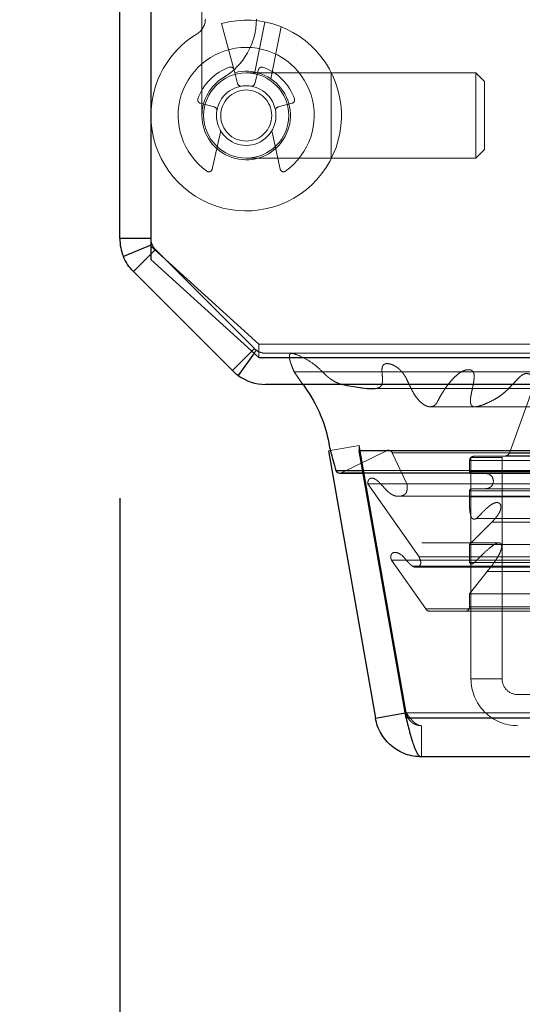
# Model space of a CAD drawing. Header units: inches. Extents: x 0.2 to 10.7, y 0.2 to 7.9.
# Tile 55 of 95: x 3.1872 to 3.2841, y 6.2428 to 6.4325. Entities that reach past the tile are written whole.
import ezdxf

# ---------------------------------------------------------------- set-up
doc = ezdxf.new("R2010")
doc.units = ezdxf.units.IN
doc.header["$MEASUREMENT"] = 0
doc.linetypes.add('HIDDEN', pattern=[0.07500000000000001, 0.05, -0.025])
doc.layers.add('DIMENSIONS', color=140, linetype='Continuous')
doc.styles.add('SLDTEXTSTYLE0', font='TXT', dxfattribs={"width": 0.7})
doc.dimstyles.new('SLDDIMSTYLE1', dxfattribs={"dimtxt": 0.0849609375, "dimasz": 0.13, "dimexe": 0, "dimexo": 0.0625, "dimgap": 0.021240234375, "dimtad": 0, "dimtih": 1, "dimtoh": 1, "dimlfac": 12, "dimrnd": 1e-09, "dimzin": 12, "dimdsep": 46, "dimtxsty": 'SLDTEXTSTYLE0', "dimsah": 1, "dimcen": 0.09, "dimadec": 0, "dimazin": 3, "dimtfac": 1, "dimtmove": 0, "dimatfit": 0, "dimfxl": 0, "dimfrac": 2, "dimtolj": 1, "dimtzin": 12, "dimarcsym": 0})
doc.dimstyles.new('SLDDIMSTYLE2', dxfattribs={"dimtxt": 0.0849609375, "dimasz": 0.13, "dimexe": 0, "dimexo": 0.0625, "dimgap": 0.021240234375, "dimtad": 0, "dimtih": 1, "dimtoh": 1, "dimlfac": 12, "dimrnd": 1e-09, "dimzin": 4, "dimdsep": 46, "dimtxsty": 'SLDTEXTSTYLE0', "dimsah": 1, "dimcen": 0.09, "dimadec": 0, "dimazin": 1, "dimtfac": 1, "dimtofl": 0, "dimtmove": 0, "dimatfit": 3, "dimfxl": 0, "dimfrac": 2, "dimtolj": 1, "dimtzin": 12, "dimarcsym": 0})

# ---------------------------------------------------------------- blocks, each defined once
blk = doc.blocks.new('_D_2')
at = {"layer": 'DIMENSIONS'}
for p, q in [((3.018592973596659, 6.522326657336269), (3.018592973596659, 6.772326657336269)), ((3.232050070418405, 6.522326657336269), (2.893592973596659, 6.522326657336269)), ((3.184572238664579, 6.362271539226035), (2.893592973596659, 6.362271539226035)), ((3.018592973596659, 6.081713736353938), (3.018592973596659, 6.362271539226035)), ((2.49327390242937, 6.081713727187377), (2.464743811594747, 6.081713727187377)), ((2.464743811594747, 6.081713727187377), (2.464743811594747, 5.946682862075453)), ((2.74574305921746, 6.081713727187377), (2.774273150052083, 6.081713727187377)), ((2.774273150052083, 6.081713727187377), (2.774273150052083, 5.946682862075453)), ((2.8989503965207, 6.081713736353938), (3.018592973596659, 6.081713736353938)), ((2.464743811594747, 5.946682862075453), (2.49327390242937, 5.946682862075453)), ((2.774273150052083, 5.946682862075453), (2.74574305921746, 5.946682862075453))]:
    blk.add_line(p, q, dxfattribs=at)
for points in [[(3.018592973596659, 6.522326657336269), (3.038592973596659, 6.652326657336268), (2.998592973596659, 6.652326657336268)], [(3.018592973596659, 6.362271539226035), (2.998592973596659, 6.232271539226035), (3.038592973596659, 6.232271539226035)]]:
    blk.add_solid(points, dxfattribs=at)
at = {"layer": 'DIMENSIONS', "char_height": 0.08333333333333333, "attachment_point": 1, "style": 'SLDTEXTSTYLE0'}
for s, insert in [('1.92', (2.493273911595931, 6.208156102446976)), ('48.8', (2.49327390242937, 6.054105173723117))]:
    blk.add_mtext(s, dxfattribs=dict(at, insert=insert))
blk = doc.blocks.new('_D_3')
at = {"layer": 'DIMENSIONS'}
for p, q in [((3.206496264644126, 6.340347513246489), (3.206496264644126, 6.003285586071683)), ((3.34110518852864, 6.267274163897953), (3.34110518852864, 6.003285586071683)), ((3.206496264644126, 6.128285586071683), (2.956496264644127, 6.128285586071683)), ((3.34110518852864, 6.128285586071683), (3.581227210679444, 6.128285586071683)), ((3.69636524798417, 6.128285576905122), (3.667835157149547, 6.128285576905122)), ((3.667835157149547, 6.128285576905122), (3.667835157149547, 5.993254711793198)), ((3.94883440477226, 6.128285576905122), (3.977364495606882, 6.128285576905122)), ((3.977364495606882, 6.128285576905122), (3.977364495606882, 5.993254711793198)), ((3.667835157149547, 5.993254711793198), (3.69636524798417, 5.993254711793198)), ((3.977364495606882, 5.993254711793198), (3.94883440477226, 5.993254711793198))]:
    blk.add_line(p, q, dxfattribs=at)
for points in [[(3.206496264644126, 6.128285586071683), (3.076496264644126, 6.148285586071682), (3.076496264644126, 6.108285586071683)], [(3.34110518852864, 6.128285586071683), (3.47110518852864, 6.108285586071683), (3.47110518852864, 6.148285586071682)]]:
    blk.add_solid(points, dxfattribs=at)
at = {"layer": 'DIMENSIONS', "char_height": 0.08333333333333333, "attachment_point": 1, "style": 'SLDTEXTSTYLE0'}
for s, insert in [('1.62', (3.696365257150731, 6.254727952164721)), ('41.0', (3.69636524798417, 6.100677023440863))]:
    blk.add_mtext(s, dxfattribs=dict(at, insert=insert))
blk = doc.blocks.new('_D_4')
at = {"layer": 'DIMENSIONS'}
for p, q in [((3.165496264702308, 7.195604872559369), (2.508475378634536, 7.195604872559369)), ((2.633475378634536, 7.195604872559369), (2.633475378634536, 6.937349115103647)), ((2.471901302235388, 6.783298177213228), (2.443371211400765, 6.783298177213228)), ((2.443371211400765, 6.783298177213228), (2.443371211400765, 6.648267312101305)), ((2.795049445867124, 6.783298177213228), (2.823579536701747, 6.783298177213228)), ((2.823579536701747, 6.783298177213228), (2.823579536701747, 6.648267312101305)), ((2.443371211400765, 6.648267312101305), (2.471901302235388, 6.648267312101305)), ((2.823579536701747, 6.648267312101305), (2.795049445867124, 6.648267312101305)), ((2.633475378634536, 6.362271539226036), (2.633475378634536, 6.629247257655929)), ((3.184572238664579, 6.362271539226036), (2.508475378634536, 6.362271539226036))]:
    blk.add_line(p, q, dxfattribs=at)
for points in [[(2.633475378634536, 7.195604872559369), (2.613475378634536, 7.065604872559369), (2.653475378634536, 7.065604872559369)], [(2.633475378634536, 6.362271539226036), (2.653475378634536, 6.492271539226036), (2.613475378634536, 6.492271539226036)]]:
    blk.add_solid(points, dxfattribs=at)
at = {"layer": 'DIMENSIONS', "char_height": 0.08333333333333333, "attachment_point": 1, "style": 'SLDTEXTSTYLE0'}
for s, insert in [('10.00', (2.471901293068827, 6.909740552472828)), ('254.0', (2.471901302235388, 6.755689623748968))]:
    blk.add_mtext(s, dxfattribs=dict(at, insert=insert))

msp = doc.modelspace()

# ---------------------------------------------------------------- linework, layer by layer
at = {"color": 7, "linetype": 'Continuous', "lineweight": 25}
for p, q in [((3.206496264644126, 6.390347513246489), (3.206496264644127, 7.186604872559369)), ((3.212496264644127, 7.187069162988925), (3.212496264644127, 6.3863493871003)), ((3.212496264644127, 6.390347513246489), (3.206496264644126, 6.390347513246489)), ((3.212496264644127, 6.389104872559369), (3.207181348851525, 6.386903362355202)), ((3.212496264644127, 6.387347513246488), (3.209132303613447, 6.38398355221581)), ((3.212496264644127, 6.3863493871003), (3.23332959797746, 6.36746797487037)), ((3.228208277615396, 6.36490757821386), (3.209132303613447, 6.38398355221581)), ((3.231986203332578, 6.368685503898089), (3.228208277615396, 6.36490757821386)), ((3.232423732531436, 6.368288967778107), (3.229311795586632, 6.363968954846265)), ((3.23332959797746, 6.36746797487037), (3.309996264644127, 6.36746797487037)), ((3.30757959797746, 6.362271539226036), (3.234572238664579, 6.362271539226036)), ((3.246712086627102, 6.349468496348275), (3.255796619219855, 6.297947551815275)), ((3.252630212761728, 6.349468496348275), (3.252630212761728, 6.349541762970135)), ((4.826988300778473, 6.349468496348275), (3.252630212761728, 6.349468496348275)), ((3.261714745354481, 6.297947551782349), (3.252630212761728, 6.349468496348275)), ((3.248121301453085, 6.345668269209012), (3.253300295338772, 6.345668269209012)), ((3.248889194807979, 6.345158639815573), (3.253390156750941, 6.345158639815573)), ((3.255796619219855, 6.297947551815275), (3.261536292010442, 6.298959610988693)), ((4.817903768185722, 6.297947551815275), (3.261714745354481, 6.297947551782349)), ((4.814958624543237, 6.290510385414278), (3.264659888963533, 6.290510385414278))]:
    msp.add_line(p, q, dxfattribs=at)
at = {"color": 7, "linetype": 'HIDDEN', "lineweight": 18}
for p, q in [((3.222338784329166, 6.482956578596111), (3.222338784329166, 6.414058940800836)), ((3.226113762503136, 6.431805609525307), (3.22866119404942, 6.42229846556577)), ((3.234477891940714, 6.432073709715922), (3.232544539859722, 6.422422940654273)), ((3.237636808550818, 6.431139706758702), (3.235632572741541, 6.421135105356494)), ((3.235632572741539, 6.421135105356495), (3.237636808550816, 6.431139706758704)), ((3.237636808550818, 6.431139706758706), (3.235632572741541, 6.421135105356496)), ((3.235632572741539, 6.421135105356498), (3.237636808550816, 6.431139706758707)), ((3.228661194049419, 6.42229846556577), (3.229221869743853, 6.420205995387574)), ((3.247273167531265, 6.422261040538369), (3.2308689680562, 6.422261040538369)), ((3.232516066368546, 6.420205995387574), (3.233240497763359, 6.422909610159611)), ((3.247273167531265, 6.422261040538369), (3.247273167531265, 6.405856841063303)), ((3.247273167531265, 6.422261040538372), (3.247273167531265, 6.405856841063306)), ((3.275160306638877, 6.422261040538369), (3.247273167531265, 6.422261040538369)), ((3.275160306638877, 6.422261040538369), (3.275160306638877, 6.405856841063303)), ((3.276800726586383, 6.420620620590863), (3.275160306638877, 6.422261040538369)), ((3.276800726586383, 6.420620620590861), (3.276800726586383, 6.407497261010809)), ((3.224721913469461, 6.415706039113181), (3.222018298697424, 6.416430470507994)), ((3.239719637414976, 6.416430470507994), (3.237016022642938, 6.415706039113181)), ((3.224312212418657, 6.403736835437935), (3.225892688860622, 6.410853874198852)), ((3.235845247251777, 6.410853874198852), (3.237425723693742, 6.403736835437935)), ((3.275160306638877, 6.405856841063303), (3.276800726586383, 6.407497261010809)), ((3.2308689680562, 6.405856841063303), (3.247273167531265, 6.405856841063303)), ((3.247273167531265, 6.405856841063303), (3.275160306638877, 6.405856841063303)), ((3.212724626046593, 6.389199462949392), (3.212496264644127, 6.389104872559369)), ((3.23332959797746, 6.370003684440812), (3.212496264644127, 6.388885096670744)), ((3.213374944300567, 6.388226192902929), (3.212496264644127, 6.387347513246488)), ((3.232449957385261, 6.369149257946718), (3.213373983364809, 6.388225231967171)), ((3.232450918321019, 6.369150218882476), (3.213374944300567, 6.388226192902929)), ((3.23332959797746, 6.36746797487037), (3.23332959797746, 6.370003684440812)), ((3.23332959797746, 6.370003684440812), (3.309996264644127, 6.370003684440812)), ((3.232450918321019, 6.369150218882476), (3.231986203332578, 6.368685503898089)), ((3.232818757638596, 6.368837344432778), (3.232423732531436, 6.368288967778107)), ((3.234572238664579, 6.368271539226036), (3.234568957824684, 6.368271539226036)), ((3.30757959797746, 6.368271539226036), (3.234572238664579, 6.368271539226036)), ((3.240118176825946, 6.364653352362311), (3.30757959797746, 6.364653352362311)), ((3.240118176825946, 6.364653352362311), (3.241806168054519, 6.362271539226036)), ((3.273486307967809, 6.365081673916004), (3.273470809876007, 6.365081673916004)), ((4.806131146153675, 6.365081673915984), (3.273486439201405, 6.365081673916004)), ((3.281625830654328, 6.34903912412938), (3.285716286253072, 6.360231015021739)), ((3.246712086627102, 6.349468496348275), (3.252620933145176, 6.350510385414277)), ((3.249254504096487, 6.345242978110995), (3.25807288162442, 6.349543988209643)), ((3.252620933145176, 6.350510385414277), (3.261705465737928, 6.298989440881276)), ((4.826988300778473, 6.350510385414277), (3.252630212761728, 6.350510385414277)), ((3.252630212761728, 6.349541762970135), (3.252630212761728, 6.350510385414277)), ((3.261714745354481, 6.298989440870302), (3.252630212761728, 6.350510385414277)), ((3.25807288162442, 6.349543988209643), (4.821545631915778, 6.349543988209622)), ((4.821335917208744, 6.34957080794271), (3.258282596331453, 6.34957080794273)), ((3.259036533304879, 6.349092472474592), (4.820581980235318, 6.349092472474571)), ((3.259036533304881, 6.349092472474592), (3.261870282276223, 6.343074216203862)), ((3.259036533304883, 6.349092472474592), (4.820581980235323, 6.349092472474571)), ((3.281625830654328, 6.34903912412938), (4.79799268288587, 6.34903912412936)), ((3.281625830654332, 6.34903912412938), (4.797992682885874, 6.34903912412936)), ((3.273939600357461, 6.347578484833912), (4.805678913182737, 6.347578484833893)), ((3.273939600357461, 6.345504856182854), (3.273939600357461, 6.347578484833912)), ((3.273939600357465, 6.347578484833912), (4.80567891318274, 6.347578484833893)), ((3.280212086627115, 6.348177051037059), (3.274212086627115, 6.348177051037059)), ((3.274212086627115, 6.348177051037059), (3.274212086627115, 6.305510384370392)), ((3.27477293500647, 6.348421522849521), (3.280852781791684, 6.348491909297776)), ((3.27477293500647, 6.348421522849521), (4.804845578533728, 6.348421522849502)), ((3.274772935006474, 6.348421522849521), (4.804845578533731, 6.348421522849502)), ((3.280212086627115, 6.348177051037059), (3.280212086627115, 6.305510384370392)), ((3.280852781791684, 6.348491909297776), (4.798765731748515, 6.348491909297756)), ((3.280852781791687, 6.348491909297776), (4.798765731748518, 6.348491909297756)), ((3.249254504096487, 6.345242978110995), (4.830364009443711, 6.345242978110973)), ((3.249254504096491, 6.345242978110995), (4.830364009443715, 6.345242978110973)), ((3.253300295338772, 6.345668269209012), (4.826318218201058, 6.345668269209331)), ((3.273939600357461, 6.345504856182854), (4.805678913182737, 6.345504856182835)), ((3.273939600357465, 6.345504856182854), (4.80567891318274, 6.345504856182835)), ((3.253390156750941, 6.345158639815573), (4.826228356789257, 6.345158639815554)), ((3.255629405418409, 6.344054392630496), (3.255590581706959, 6.344054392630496)), ((4.824027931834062, 6.344054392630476), (3.255629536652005, 6.344054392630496)), ((3.274356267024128, 6.345088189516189), (4.805262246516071, 6.345088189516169)), ((3.254323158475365, 6.34310523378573), (4.825295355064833, 6.343105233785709)), ((3.254323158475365, 6.343105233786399), (3.264189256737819, 6.329014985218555)), ((3.261870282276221, 6.343074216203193), (4.817748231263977, 6.343074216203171)), ((3.273939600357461, 6.340581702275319), (3.273939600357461, 6.341754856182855)), ((3.273939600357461, 6.341754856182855), (4.805678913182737, 6.341754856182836)), ((3.273939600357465, 6.341754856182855), (4.80567891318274, 6.341754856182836)), ((3.274356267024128, 6.342171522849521), (4.805262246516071, 6.342171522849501)), ((3.260294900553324, 6.340704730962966), (4.819318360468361, 6.340704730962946)), ((3.273939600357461, 6.340581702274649), (4.805678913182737, 6.34058170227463)), ((4.800658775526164, 6.339471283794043), (3.278961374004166, 6.339471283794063)), ((3.273939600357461, 6.331411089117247), (3.278234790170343, 6.335735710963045)), ((3.275178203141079, 6.336410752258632), (3.275202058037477, 6.336410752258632)), ((3.275202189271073, 6.336410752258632), (4.804472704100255, 6.336410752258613)), ((3.278234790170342, 6.335735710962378), (4.801383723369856, 6.335735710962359)), ((3.278234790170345, 6.335735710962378), (4.80138372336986, 6.335735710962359)), ((3.279713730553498, 6.331729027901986), (3.264749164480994, 6.331729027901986)), ((3.273939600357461, 6.327966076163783), (3.273939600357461, 6.331411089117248)), ((3.273939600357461, 6.331411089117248), (4.805678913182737, 6.331411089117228)), ((4.799914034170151, 6.331729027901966), (3.279713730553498, 6.331729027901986)), ((3.258886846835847, 6.328430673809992), (4.820731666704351, 6.328430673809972)), ((3.258886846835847, 6.328430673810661), (3.265491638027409, 6.318998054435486)), ((3.259674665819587, 6.329889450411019), (3.259668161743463, 6.329889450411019)), ((4.819950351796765, 6.329889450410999), (3.259674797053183, 6.329889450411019)), ((3.264189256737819, 6.329014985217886), (4.815429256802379, 6.329014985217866)), ((3.262934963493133, 6.327262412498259), (4.816696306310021, 6.327262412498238)), ((3.263619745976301, 6.327019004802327), (4.816003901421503, 6.327019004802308)), ((3.273939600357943, 6.327966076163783), (4.805678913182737, 6.327966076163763)), ((3.273939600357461, 6.321931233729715), (3.277305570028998, 6.326239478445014)), ((3.274858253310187, 6.327959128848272), (4.804749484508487, 6.327959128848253)), ((3.277305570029, 6.326239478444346), (4.802312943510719, 6.326239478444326)), ((3.273939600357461, 6.321931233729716), (4.805678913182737, 6.321931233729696)), ((3.273939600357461, 6.319398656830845), (3.273939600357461, 6.321931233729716)), ((3.265491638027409, 6.318998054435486), (4.814126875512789, 6.318998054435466)), ((3.273939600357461, 6.319398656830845), (4.805678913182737, 6.319398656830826)), ((3.273939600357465, 6.319398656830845), (4.80567891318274, 6.319398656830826)), ((3.266222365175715, 6.318565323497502), (4.813396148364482, 6.318565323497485)), ((3.274212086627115, 6.305510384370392), (3.280212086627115, 6.305510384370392)), ((3.283212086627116, 6.302510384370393), (3.292962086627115, 6.302510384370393)), ((3.261536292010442, 6.298959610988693), (3.261705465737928, 6.298989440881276)), ((3.261714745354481, 6.297947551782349), (3.261714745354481, 6.298989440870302)), ((4.817903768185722, 6.298989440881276), (3.261714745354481, 6.298989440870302)), ((3.261714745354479, 6.298989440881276), (4.817903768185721, 6.298989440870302)), ((3.261714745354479, 6.297947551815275), (4.81790376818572, 6.297947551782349)), ((4.814958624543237, 6.296510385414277), (3.264659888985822, 6.296510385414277)), ((3.264659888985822, 6.296510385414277), (3.264659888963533, 6.290510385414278))]:
    msp.add_line(p, q, dxfattribs=at)
at = {"color": 7, "linetype": 'HIDDEN', "lineweight": 18, "flags": 128}
for points in [[(4.839340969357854, 6.368089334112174), (4.052472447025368, 6.368089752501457), (3.240290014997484, 6.368089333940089)], [(4.821047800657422, 6.366198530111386), (4.052472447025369, 6.366199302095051), (3.258575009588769, 6.366198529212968)], [(3.253682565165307, 6.361502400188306), (3.975080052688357, 6.361505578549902), (4.825929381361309, 6.36150238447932)], [(3.253685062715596, 6.361502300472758), (4.073056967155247, 6.361502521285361), (4.82593524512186, 6.361502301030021)], [(3.26622476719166, 6.357962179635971), (4.027152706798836, 6.357961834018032), (4.813400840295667, 6.357962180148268)], [(3.274991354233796, 6.357943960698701), (4.027152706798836, 6.357943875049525), (4.804623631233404, 6.357943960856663)]]:
    msp.add_lwpolyline(points, dxfattribs=at)
at = {"color": 7, "linetype": 'HIDDEN', "lineweight": 18}
for radius in [0.008202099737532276, 0.005741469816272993, 0.004921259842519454]:
    msp.add_circle((3.2308689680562, 6.414058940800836), radius, dxfattribs=at)
for centre, radius, start, end in [((3.219714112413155, 6.432618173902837), 0.003280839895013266, 301.0075830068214, 0), ((3.219714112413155, 6.432618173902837), 0.01312335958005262, 301.0075830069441, 0), ((3.2308689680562, 6.414058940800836), 0.01837270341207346, 180, 104.9999999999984), ((3.2308689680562, 6.414058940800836), 0.01837270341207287, 121.0075830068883, 180), ((3.2308689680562, 6.414058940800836), 0.01312335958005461, 305.2609148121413, 234.7390851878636), ((3.2308689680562, 6.414058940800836), 0.009842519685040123, 109.0960437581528, 160.9039562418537), ((3.227863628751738, 6.422739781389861), 0.0006561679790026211, 14.99999999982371, 109.0960437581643), ((3.233874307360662, 6.422739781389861), 0.0006561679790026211, 70.9039562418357, 165.0000000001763), ((3.2308689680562, 6.414058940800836), 0.009842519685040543, 19.09604375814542, 70.90395624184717), ((3.2308689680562, 6.414058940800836), 0.008530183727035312, 180, 104.9999999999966), ((3.2308689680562, 6.414058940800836), 0.008530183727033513, 121.0075830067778, 180), ((3.229855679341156, 6.420375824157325), 0.0006561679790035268, 194.9999999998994, 279.1131578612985), ((3.231882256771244, 6.420375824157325), 0.0006561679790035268, 260.8868421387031, 345.0000000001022), ((3.222188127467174, 6.417064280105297), 0.0006561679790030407, 160.9039562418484, 255.0000000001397), ((3.22455208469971, 6.41507222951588), 0.0006561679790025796, 350.8868421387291, 75.00000000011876), ((3.237185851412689, 6.41507222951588), 0.0006561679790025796, 104.9999999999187, 189.1131578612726), ((3.239549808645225, 6.417064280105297), 0.0006561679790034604, 284.999999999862, 19.09604375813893), ((3.225252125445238, 6.410996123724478), 0.0006561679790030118, 347.4795372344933, 28.60326370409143), ((3.236485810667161, 6.410996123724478), 0.0006561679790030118, 151.3967362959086, 192.5204627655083), ((3.223671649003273, 6.403879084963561), 0.0006561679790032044, 234.7390851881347, 347.4795372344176), ((3.238066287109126, 6.403879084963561), 0.0006561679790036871, 192.520462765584, 305.2609148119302), ((3.215492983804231, 6.390344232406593), 0.002996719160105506, 180, 225.0000000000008), ((3.234568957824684, 6.371268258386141), 0.00299671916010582, 224.9999999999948, 246.7546438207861), ((3.234572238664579, 6.371271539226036), 0.003000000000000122, 234.2327714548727, 270.0000000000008), ((3.258282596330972, 6.348737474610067), 0.0008333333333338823, 25.21381429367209, 104.5756249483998), ((3.280843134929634, 6.349325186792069), 0.0008333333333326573, 270.6632841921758, 339.9234572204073), ((3.274782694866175, 6.347578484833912), 0.000843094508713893, 90.66328419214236, 180), ((3.248889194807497, 6.345991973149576), 0.000833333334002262, 270.0000000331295, 295.9999999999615), ((3.274356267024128, 6.345504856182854), 0.0004166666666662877, 180, 270.0000000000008), ((3.277064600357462, 6.343629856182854), 0.001458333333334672, 269.9999999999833, 90), ((3.274356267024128, 6.341754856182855), 0.0004166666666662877, 90, 180), ((3.266222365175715, 6.319398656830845), 0.0008333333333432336, 208.732624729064, 270.0000000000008), ((3.273106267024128, 6.319398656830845), 0.000833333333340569, 270.0000000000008, 0), ((3.283212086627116, 6.305510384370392), 0.009000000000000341, 180, 270.0000000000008), ((3.283212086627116, 6.305510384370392), 0.003000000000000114, 180, 270.0000000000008)]:
    msp.add_arc(centre, radius, start, end, dxfattribs=at)
at = {"color": 7, "linetype": 'Continuous', "lineweight": 25}
for centre, radius, start, end in [((3.234572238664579, 6.371271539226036), 0.008999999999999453, 234.2327714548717, 270.0000000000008), ((3.248889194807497, 6.345991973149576), 0.000833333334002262, 202.8577603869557, 270.0000000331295)]:
    msp.add_arc(centre, radius, start, end, dxfattribs=at)
for points in [[(3.206496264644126, 6.390347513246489), (3.206496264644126, 6.389167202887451), (3.206729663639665, 6.387993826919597), (3.207181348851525, 6.386903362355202)], [(3.209132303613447, 6.38398355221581), (3.208297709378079, 6.384818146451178), (3.207633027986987, 6.385812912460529), (3.207181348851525, 6.386903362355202)], [(3.229311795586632, 6.363968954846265), (3.228919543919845, 6.364251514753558), (3.228550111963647, 6.364565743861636), (3.228208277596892, 6.364907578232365)]]:
    msp.add_open_spline(points, degree=3, dxfattribs=at)
at = {"color": 7, "linetype": 'HIDDEN', "lineweight": 18}
for points in [[(3.212496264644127, 6.390347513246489), (3.212496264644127, 6.389954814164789), (3.212574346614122, 6.38956226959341), (3.212724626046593, 6.389199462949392)], [(3.213374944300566, 6.388226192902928), (3.213096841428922, 6.388504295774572), (3.212875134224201, 6.38883610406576), (3.212724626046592, 6.389199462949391)], [(3.232818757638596, 6.368837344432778), (3.232688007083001, 6.368931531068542), (3.232564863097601, 6.369036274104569), (3.232450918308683, 6.369150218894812)]]:
    msp.add_open_spline(points, degree=3, dxfattribs=at)
for points, knots in [([(3.285716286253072, 6.360231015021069), (3.285816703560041, 6.360470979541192), (3.285999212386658, 6.360907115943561), (3.286214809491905, 6.361518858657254), (3.286354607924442, 6.362014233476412), (3.286423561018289, 6.362433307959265), (3.286451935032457, 6.36280427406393), (3.286415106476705, 6.363168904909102), (3.286300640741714, 6.363512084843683), (3.286110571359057, 6.363816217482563), (3.285801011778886, 6.364077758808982), (3.28536442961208, 6.364320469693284), (3.284761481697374, 6.364414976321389), (3.28412892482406, 6.364135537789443), (3.283479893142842, 6.363586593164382), (3.282790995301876, 6.36284544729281), (3.282012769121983, 6.362022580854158), (3.281315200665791, 6.361291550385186), (3.28059322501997, 6.360634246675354), (3.279774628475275, 6.360006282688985), (3.278747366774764, 6.359348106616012), (3.277541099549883, 6.358739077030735), (3.276387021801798, 6.358271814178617), (3.275448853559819, 6.357988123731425), (3.274852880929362, 6.357912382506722), (3.274496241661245, 6.35803614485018), (3.274298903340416, 6.358211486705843), (3.274170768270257, 6.358446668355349), (3.274113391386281, 6.358728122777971), (3.27409199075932, 6.359062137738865), (3.274103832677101, 6.359468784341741), (3.274190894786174, 6.360027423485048), (3.274343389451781, 6.360828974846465), (3.274534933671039, 6.361709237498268), (3.274704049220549, 6.362539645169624), (3.274798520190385, 6.36317894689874), (3.274837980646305, 6.363709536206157), (3.274831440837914, 6.364139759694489), (3.274740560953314, 6.364495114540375), (3.274571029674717, 6.364797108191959), (3.274342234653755, 6.364975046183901), (3.273985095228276, 6.365101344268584), (3.273386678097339, 6.365112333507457), (3.272591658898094, 6.364854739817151), (3.271746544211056, 6.364302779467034), (3.270972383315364, 6.363608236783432), (3.270216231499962, 6.362780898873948), (3.26948484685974, 6.361837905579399), (3.268779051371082, 6.360779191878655), (3.268193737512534, 6.359796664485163), (3.267782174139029, 6.358964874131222), (3.267509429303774, 6.358524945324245), (3.267328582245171, 6.358312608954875), (3.267141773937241, 6.358185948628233), (3.266901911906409, 6.358058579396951), (3.266550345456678, 6.357955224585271), (3.2659795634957, 6.357950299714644), (3.265264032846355, 6.358222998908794), (3.264511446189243, 6.358791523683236), (3.263808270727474, 6.359560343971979), (3.263134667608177, 6.360543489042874), (3.262577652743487, 6.361620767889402), (3.262135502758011, 6.362596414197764), (3.261797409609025, 6.363297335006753), (3.261536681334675, 6.363788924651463), (3.261274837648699, 6.364213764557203), (3.260955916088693, 6.364621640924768), (3.260552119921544, 6.365054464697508), (3.260100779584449, 6.365443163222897), (3.259619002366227, 6.365768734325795), (3.259122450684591, 6.366026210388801), (3.258621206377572, 6.366205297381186), (3.258101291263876, 6.36628150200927), (3.257678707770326, 6.366250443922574), (3.257380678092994, 6.366089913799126), (3.257230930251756, 6.365892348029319), (3.257123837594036, 6.365638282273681), (3.257057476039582, 6.365349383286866), (3.25702358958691, 6.365084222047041), (3.257053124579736, 6.36475624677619), (3.257083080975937, 6.364266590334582), (3.257139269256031, 6.363654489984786), (3.257165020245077, 6.363040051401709), (3.257117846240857, 6.362549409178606), (3.256998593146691, 6.362100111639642), (3.256625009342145, 6.361688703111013), (3.256069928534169, 6.361479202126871), (3.25540543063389, 6.361395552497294), (3.254719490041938, 6.361396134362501), (3.254038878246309, 6.36145434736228), (3.25335434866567, 6.361544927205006), (3.252666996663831, 6.361652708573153), (3.251570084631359, 6.361830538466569), (3.25024811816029, 6.361993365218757), (3.248904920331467, 6.362347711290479), (3.247965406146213, 6.362755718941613), (3.247280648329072, 6.363181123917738), (3.246674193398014, 6.36364184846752), (3.246104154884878, 6.364154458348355), (3.2455515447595, 6.364704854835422), (3.244986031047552, 6.365255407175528), (3.244054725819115, 6.366096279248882), (3.242636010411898, 6.367037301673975), (3.241195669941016, 6.367780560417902), (3.240248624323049, 6.368108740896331), (3.239909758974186, 6.368205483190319), (3.239667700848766, 6.368218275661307), (3.239485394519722, 6.368189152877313), (3.239335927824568, 6.368109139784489), (3.23920744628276, 6.367955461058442), (3.239181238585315, 6.36763145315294), (3.239216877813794, 6.367227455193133), (3.239338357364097, 6.366732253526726), (3.239527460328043, 6.366156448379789), (3.239788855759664, 6.365442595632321), (3.240001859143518, 6.364932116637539), (3.240118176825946, 6.364653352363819)], [0, 0, 0, 0, 0.00887304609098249, 0.01612679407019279, 0.02174795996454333, 0.02591860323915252, 0.02987558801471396, 0.03354539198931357, 0.0375494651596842, 0.04179968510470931, 0.04628166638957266, 0.05341961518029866, 0.06299658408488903, 0.07323931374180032, 0.08260003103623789, 0.09720863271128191, 0.1117944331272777, 0.1261466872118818, 0.1368719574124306, 0.1507998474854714, 0.1678347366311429, 0.1875614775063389, 0.2086080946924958, 0.2218165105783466, 0.2309010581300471, 0.2350736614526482, 0.2384455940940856, 0.2411794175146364, 0.2441498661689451, 0.2477433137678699, 0.2518385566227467, 0.2570824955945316, 0.265901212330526, 0.2782939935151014, 0.2865189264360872, 0.293438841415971, 0.2991001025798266, 0.303510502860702, 0.3070474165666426, 0.3109552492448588, 0.3152941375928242, 0.3187918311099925, 0.3274070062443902, 0.3420059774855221, 0.3552752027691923, 0.3690496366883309, 0.3833209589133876, 0.398162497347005, 0.4136344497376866, 0.4297745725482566, 0.4393099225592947, 0.4453683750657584, 0.4483669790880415, 0.4505468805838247, 0.454374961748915, 0.4597943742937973, 0.4667685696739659, 0.4800637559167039, 0.4927991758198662, 0.5050022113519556, 0.5198626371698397, 0.5362739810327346, 0.5475829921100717, 0.5565626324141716, 0.5631364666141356, 0.5674049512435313, 0.5747428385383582, 0.5823646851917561, 0.5902860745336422, 0.5985304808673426, 0.6063378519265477, 0.6141226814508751, 0.6218981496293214, 0.6298538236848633, 0.632897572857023, 0.635932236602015, 0.6390936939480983, 0.6423157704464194, 0.6455564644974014, 0.6475397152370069, 0.6527937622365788, 0.6612459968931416, 0.6672389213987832, 0.6724199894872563, 0.6768135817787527, 0.68265402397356, 0.692383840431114, 0.7026450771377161, 0.7128268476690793, 0.7230976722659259, 0.7334362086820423, 0.7438265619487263, 0.7542626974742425, 0.7831951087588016, 0.803754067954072, 0.8158750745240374, 0.8271342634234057, 0.837435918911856, 0.846739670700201, 0.857764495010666, 0.8680831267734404, 0.8775727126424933, 0.9073634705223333, 0.9387904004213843, 0.9462852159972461, 0.9513678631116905, 0.9541619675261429, 0.9573459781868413, 0.9596851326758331, 0.9612900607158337, 0.9645195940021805, 0.9694227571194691, 0.974403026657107, 0.9811009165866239, 0.9896795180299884, 1, 1, 1, 1]), ([(3.261870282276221, 6.343074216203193), (3.261883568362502, 6.342967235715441), (3.261909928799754, 6.342754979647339), (3.261919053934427, 6.342436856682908), (3.26190608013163, 6.342132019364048), (3.261868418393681, 6.341849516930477), (3.261806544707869, 6.341596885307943), (3.261717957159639, 6.341380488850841), (3.261591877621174, 6.341180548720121), (3.261312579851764, 6.340964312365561), (3.260854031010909, 6.340747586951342), (3.260219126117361, 6.340670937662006), (3.259494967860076, 6.340781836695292), (3.258831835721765, 6.341091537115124), (3.258231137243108, 6.341543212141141), (3.257666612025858, 6.342133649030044), (3.257143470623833, 6.34274254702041), (3.256652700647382, 6.343261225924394), (3.256255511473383, 6.34362975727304), (3.255931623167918, 6.343887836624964), (3.255476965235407, 6.344155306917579), (3.255007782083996, 6.344298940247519), (3.254610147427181, 6.344048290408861), (3.254441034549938, 6.343822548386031), (3.25433841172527, 6.343571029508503), (3.254285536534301, 6.343320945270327), (3.254311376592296, 6.343172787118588), (3.254323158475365, 6.343105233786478)], [0, 0, 0, 0, 0.02322157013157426, 0.04607306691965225, 0.06793507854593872, 0.0884130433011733, 0.1073706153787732, 0.1249653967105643, 0.1417074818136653, 0.1651210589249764, 0.2142228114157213, 0.2883660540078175, 0.3612387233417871, 0.4313950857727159, 0.4999679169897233, 0.5667291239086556, 0.6421483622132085, 0.7038738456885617, 0.7517319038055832, 0.7863485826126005, 0.8174192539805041, 0.8972091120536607, 0.9230384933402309, 0.9465894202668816, 0.9676562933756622, 0.9852527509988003, 1, 1, 1, 1]), ([(3.278234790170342, 6.335735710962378), (3.278407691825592, 6.335914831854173), (3.278729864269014, 6.336248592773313), (3.279152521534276, 6.336762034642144), (3.27948540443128, 6.337223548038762), (3.279733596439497, 6.337635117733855), (3.279890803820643, 6.338035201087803), (3.279968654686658, 6.338409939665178), (3.279991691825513, 6.338748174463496), (3.27994324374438, 6.339058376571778), (3.279778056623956, 6.33930580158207), (3.279546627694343, 6.339436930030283), (3.279300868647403, 6.339495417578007), (3.279013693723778, 6.339495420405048), (3.278648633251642, 6.339394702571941), (3.278197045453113, 6.339153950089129), (3.277659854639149, 6.338785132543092), (3.27714199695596, 6.338325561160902), (3.276659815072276, 6.337856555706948), (3.276245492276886, 6.337420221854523), (3.275839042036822, 6.33698230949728), (3.275518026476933, 6.3366531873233), (3.275268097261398, 6.336450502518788), (3.275091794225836, 6.336336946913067), (3.274897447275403, 6.336267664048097), (3.274689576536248, 6.33630675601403), (3.27450267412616, 6.336410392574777), (3.274352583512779, 6.336549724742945), (3.274252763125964, 6.33672482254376), (3.274165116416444, 6.336963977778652), (3.274091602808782, 6.337265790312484), (3.27400537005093, 6.337745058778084), (3.27393760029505, 6.338458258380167), (3.273910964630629, 6.339452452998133), (3.273929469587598, 6.340182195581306), (3.273939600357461, 6.340581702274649)], [0, 0, 0, 0, 0.05219962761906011, 0.09726501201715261, 0.1350835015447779, 0.1658552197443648, 0.1902793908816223, 0.2131614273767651, 0.2326046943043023, 0.2481648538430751, 0.2663591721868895, 0.28870286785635, 0.3079429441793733, 0.3270239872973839, 0.3572809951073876, 0.3963453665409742, 0.4447609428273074, 0.5032692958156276, 0.544746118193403, 0.5863842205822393, 0.6277933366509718, 0.6681887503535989, 0.6842000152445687, 0.7004267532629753, 0.7165373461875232, 0.7330178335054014, 0.7507448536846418, 0.7613872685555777, 0.7740461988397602, 0.7894688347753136, 0.8079729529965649, 0.8290578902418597, 0.8744776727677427, 0.9312812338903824, 1, 1, 1, 1]), ([(3.277305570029, 6.326239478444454), (3.277406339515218, 6.326347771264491), (3.277607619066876, 6.326564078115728), (3.277897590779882, 6.326912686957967), (3.278178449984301, 6.327271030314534), (3.278449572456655, 6.327635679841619), (3.278711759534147, 6.32800160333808), (3.27896441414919, 6.328372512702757), (3.279207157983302, 6.328752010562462), (3.279469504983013, 6.329189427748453), (3.279727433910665, 6.329665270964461), (3.27994494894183, 6.330160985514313), (3.280081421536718, 6.330590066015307), (3.280143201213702, 6.33094062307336), (3.280118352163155, 6.3312238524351), (3.280043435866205, 6.331464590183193), (3.279908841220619, 6.331651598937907), (3.279699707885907, 6.331756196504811), (3.279447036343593, 6.331728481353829), (3.279207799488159, 6.331643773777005), (3.278675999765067, 6.331405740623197), (3.277736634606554, 6.330711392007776), (3.276645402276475, 6.329714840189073), (3.275755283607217, 6.328840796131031), (3.275227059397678, 6.328312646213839), (3.27488392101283, 6.327947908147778), (3.274603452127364, 6.327740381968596), (3.27439220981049, 6.327640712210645), (3.274218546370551, 6.327644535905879), (3.274090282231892, 6.327740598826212), (3.273998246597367, 6.327850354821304), (3.273957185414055, 6.327931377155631), (3.273939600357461, 6.327966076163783)], [0, 0, 0, 0, 0.03196267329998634, 0.06384306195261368, 0.09557510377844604, 0.1270600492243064, 0.1582197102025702, 0.1891082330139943, 0.2198099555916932, 0.2503837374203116, 0.292171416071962, 0.3271640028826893, 0.3551312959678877, 0.3760526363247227, 0.3905024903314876, 0.4055568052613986, 0.4210712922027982, 0.4381167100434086, 0.46269693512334, 0.4836345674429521, 0.5007231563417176, 0.6025883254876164, 0.7504184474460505, 0.8305027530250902, 0.8762067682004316, 0.9146621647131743, 0.9387349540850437, 0.9563171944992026, 0.9703950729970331, 0.982413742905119, 0.992468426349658, 0.9999999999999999, 0.9999999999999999, 0.9999999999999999, 0.9999999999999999]), ([(3.279357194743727, 6.331694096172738), (3.279478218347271, 6.331731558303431), (3.279622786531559, 6.331776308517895), (3.279760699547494, 6.331706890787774), (3.279783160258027, 6.331695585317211)], [0, 0, 0, 0, 0.8371385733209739, 1, 1, 1, 1]), ([(3.264189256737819, 6.329014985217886), (3.264239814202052, 6.328898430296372), (3.26433149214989, 6.328687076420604), (3.264442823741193, 6.328390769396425), (3.264510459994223, 6.328153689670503), (3.264561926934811, 6.327917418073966), (3.264511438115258, 6.327622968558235), (3.264328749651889, 6.327316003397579), (3.264053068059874, 6.327104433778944), (3.263721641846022, 6.327003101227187), (3.2634146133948, 6.327029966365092), (3.263153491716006, 6.327126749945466), (3.262934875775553, 6.327249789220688), (3.262756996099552, 6.327373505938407), (3.262618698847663, 6.327481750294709), (3.262403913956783, 6.327669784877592), (3.262113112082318, 6.327974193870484), (3.261733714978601, 6.32840933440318), (3.261397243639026, 6.32882843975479), (3.261037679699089, 6.329211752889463), (3.260614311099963, 6.3295429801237), (3.260118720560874, 6.329800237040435), (3.259589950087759, 6.32993170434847), (3.259171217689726, 6.329867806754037), (3.258919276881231, 6.329634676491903), (3.258822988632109, 6.329462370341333), (3.258762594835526, 6.329263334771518), (3.258738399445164, 6.32904786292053), (3.258750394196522, 6.32882846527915), (3.258796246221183, 6.328612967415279), (3.258856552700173, 6.328491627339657), (3.258886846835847, 6.328430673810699)], [0, 0, 0, 0, 0.03507791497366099, 0.06360823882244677, 0.08573389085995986, 0.0999211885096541, 0.1256758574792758, 0.1579680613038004, 0.1991624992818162, 0.2415502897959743, 0.2782194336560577, 0.3106995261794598, 0.3390023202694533, 0.3627118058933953, 0.3814729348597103, 0.3951231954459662, 0.4533442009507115, 0.5116860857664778, 0.5693972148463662, 0.6175998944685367, 0.6755400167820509, 0.7425291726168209, 0.8061651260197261, 0.870637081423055, 0.8890105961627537, 0.9071321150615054, 0.9254109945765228, 0.9439119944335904, 0.9625291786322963, 0.9811770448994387, 0.9999999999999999, 0.9999999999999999, 0.9999999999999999, 0.9999999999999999]), ([(3.261705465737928, 6.298989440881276), (3.261725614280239, 6.298891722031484), (3.261765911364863, 6.298696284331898), (3.26186298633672, 6.298412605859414), (3.261985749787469, 6.298139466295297), (3.262135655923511, 6.297880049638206), (3.26231049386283, 6.29763681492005), (3.262508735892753, 6.297412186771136), (3.262783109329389, 6.297157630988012), (3.263152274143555, 6.296898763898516), (3.263628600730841, 6.296678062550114), (3.264136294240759, 6.296536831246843), (3.264485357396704, 6.2965192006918), (3.264659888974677, 6.296510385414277)], [0, 0, 0, 0, 0.0714489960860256, 0.1428979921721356, 0.2143469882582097, 0.2857959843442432, 0.3572449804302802, 0.4286939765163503, 0.5001429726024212, 0.6251072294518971, 0.7500714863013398, 0.8750357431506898, 1, 1, 1, 1]), ([(3.264659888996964, 6.296510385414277), (3.26458976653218, 6.296513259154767), (3.264449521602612, 6.296519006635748), (3.264239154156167, 6.296565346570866), (3.264028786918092, 6.296638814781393), (3.263818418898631, 6.29674139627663), (3.263608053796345, 6.29687134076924), (3.263397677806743, 6.297027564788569), (3.263134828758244, 6.297253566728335), (3.262819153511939, 6.297572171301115), (3.262451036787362, 6.298002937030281), (3.262082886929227, 6.298478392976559), (3.261837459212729, 6.29881909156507), (3.261714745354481, 6.298989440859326)], [0, 0, 0, 0, 0.07144899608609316, 0.142897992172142, 0.2143469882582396, 0.2857959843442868, 0.3572449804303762, 0.4286939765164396, 0.5001429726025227, 0.6251072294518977, 0.7500714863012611, 0.8750357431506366, 0.9999999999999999, 0.9999999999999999, 0.9999999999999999, 0.9999999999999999])]:
    msp.add_open_spline(points, degree=3, knots=knots, dxfattribs=at)
at = {"color": 7, "linetype": 'Continuous', "lineweight": 25}
for points, knots in [([(3.241806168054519, 6.362271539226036), (3.241859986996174, 6.362195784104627), (3.243166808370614, 6.36035631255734), (3.24523137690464, 6.356889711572), (3.246499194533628, 6.352753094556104), (3.246868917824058, 6.350401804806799), (3.247351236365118, 6.348625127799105), (3.247795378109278, 6.346919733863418), (3.248121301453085, 6.345668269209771)], [0, 0, 0, 0, 0.01691100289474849, 0.410629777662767, 0.7032280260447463, 0.7130743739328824, 0.7894461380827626, 1, 1, 1, 1]), ([(3.264659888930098, 6.290510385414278), (3.263612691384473, 6.290510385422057), (3.26256575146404, 6.290694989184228), (3.260597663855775, 6.291411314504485), (3.259677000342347, 6.291942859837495), (3.258072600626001, 6.293289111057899), (3.257389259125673, 6.294103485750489), (3.256342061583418, 6.295917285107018), (3.255978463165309, 6.296916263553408), (3.255796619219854, 6.297947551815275)], [0, 0, 0, 0, 0.25, 0.25, 0.5, 0.5, 0.75, 0.75, 1, 1, 1, 1]), ([(3.261714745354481, 6.297947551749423), (3.261960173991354, 6.296916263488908), (3.262205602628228, 6.295917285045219), (3.262696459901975, 6.294103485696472), (3.262941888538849, 6.293289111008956), (3.263432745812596, 6.291942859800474), (3.26367817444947, 6.291411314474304), (3.264169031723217, 6.29069498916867), (3.26441446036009, 6.290510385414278), (3.264659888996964, 6.290510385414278)], [0, 0, 0, 0, 0.25, 0.25, 0.5, 0.5, 0.75, 0.75, 1, 1, 1, 1])]:
    msp.add_open_spline(points, degree=3, knots=knots, dxfattribs=at)

# ---------------------------------------------------------------- dimensions: what is measured, and where the dimension line sits
at = {"layer": 'DIMENSIONS'}
for base, p1, p2, dimstyle, picture, middle in [((2.633475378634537, 7.195604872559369), (3.234572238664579, 6.362271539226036), (3.215496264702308, 7.195604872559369), 'SLDDIMSTYLE2', '_D_4', (2.633475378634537, 6.783298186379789)), ((3.018592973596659, 6.362271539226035), (3.282050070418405, 6.522326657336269), (3.234572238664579, 6.362271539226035), 'SLDDIMSTYLE1', '_D_2', (3.018592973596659, 6.081713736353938))]:
    dim = msp.add_linear_dim(base=base, p1=p1, p2=p2, angle=90.0000000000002, dimstyle=dimstyle, dxfattribs=at)
    dim.commit()
    dim.dimension.update_dxf_attribs({"geometry": picture, "text_midpoint": middle, "dimtype": 160})
dim = msp.add_linear_dim(base=(3.34110518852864, 6.128285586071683), p1=(3.206496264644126, 6.390347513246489), p2=(3.34110518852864, 6.317274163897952), dimstyle='SLDDIMSTYLE1', dxfattribs=at)
dim.commit()
dim.dimension.update_dxf_attribs({"geometry": '_D_3', "text_midpoint": (3.822599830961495, 6.128285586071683), "dimtype": 160})

doc.saveas('drawing.dxf')
